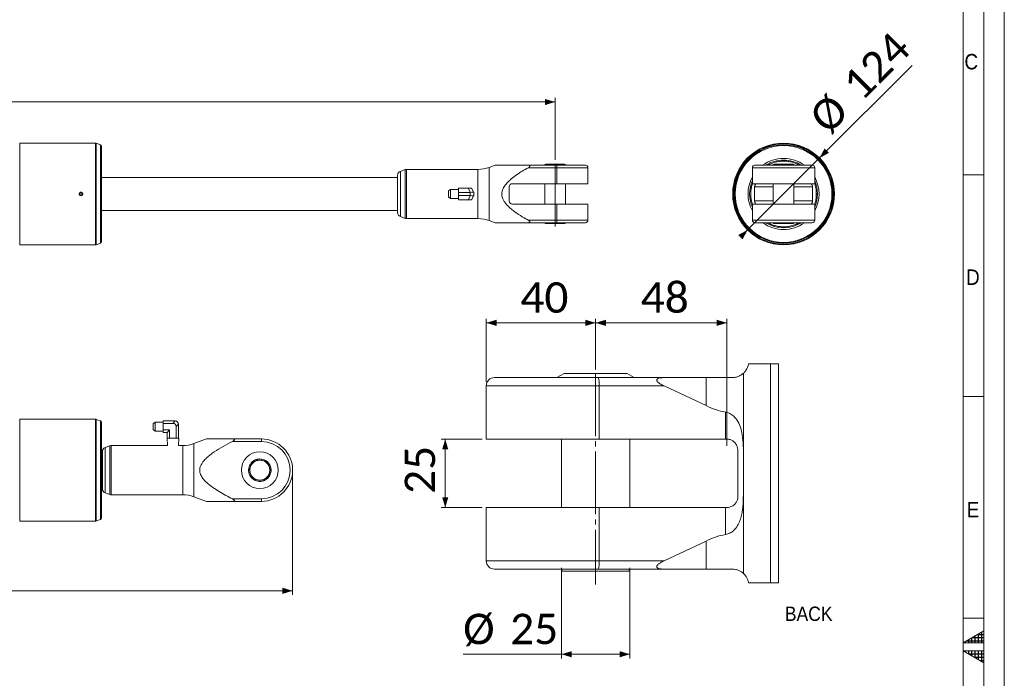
# Model space of a CAD drawing. Header units: millimetres. Extents: x 50 to 4155, y 50 to 2920.
# Tile 7 of 8: x 2955 to 4155, y 1447 to 2249. Entities that reach past the tile are written whole.
import ezdxf

# ---------------------------------------------------------------- set-up
doc = ezdxf.new("R2010")
doc.units = ezdxf.units.MM
doc.header["$LTSCALE"] = 5
doc.linetypes.add('SLD-Centro', pattern=[19.05, 15.24, -1.27, 1.27, -1.27])
doc.linetypes.add('SLD-Solido', pattern=[0])
doc.styles.add('SLDTEXTSTYLE0', font='GOTHIC.TTF', dxfattribs={"width": 0.913})
doc.styles.add('SLDTEXTSTYLE3', font='CALIBRI.TTF')
doc.styles.add('SLDTEXTSTYLE4', font='CALIBRIB.TTF')
doc.dimstyles.new('SLDDIMSTYLE0', dxfattribs={"dimtxt": 37.041667, "dimasz": 12.5, "dimexe": 0, "dimexo": 0.0625, "dimgap": 9.260417, "dimtad": 1, "dimrnd": 1e-09, "dimzin": 12, "dimdsep": 46, "dimtxsty": 'SLDTEXTSTYLE4', "dimsah": 1, "dimcen": 0.09, "dimadec": 0, "dimazin": 3, "dimtfac": 1, "dimtofl": 0, "dimtmove": 0, "dimatfit": 3, "dimfxl": 0, "dimfrac": 2, "dimtolj": 1, "dimtzin": 12, "dimarcsym": 0})
doc.dimstyles.new('SLDDIMSTYLE2', dxfattribs={"dimtxt": 37.041667, "dimasz": 12.5, "dimexe": 0, "dimexo": 0.0625, "dimgap": 9.260417, "dimtad": 1, "dimlfac": 0.3, "dimrnd": 1e-09, "dimzin": 12, "dimdsep": 46, "dimtxsty": 'SLDTEXTSTYLE4', "dimsah": 1, "dimcen": 0.09, "dimadec": 0, "dimazin": 3, "dimtfac": 1, "dimtofl": 0, "dimtmove": 0, "dimatfit": 3, "dimfxl": 0, "dimfrac": 2, "dimtolj": 1, "dimtzin": 12, "dimarcsym": 0})
doc.dimstyles.new('SLDDIMSTYLE4', dxfattribs={"dimtxt": 37.041667, "dimasz": 12.5, "dimexe": 0, "dimexo": 0.0625, "dimgap": 9.260417, "dimtad": 1, "dimrnd": 1e-09, "dimzin": 12, "dimdsep": 46, "dimtxsty": 'SLDTEXTSTYLE4', "dimsah": 1, "dimcen": 0, "dimadec": 0, "dimazin": 3, "dimtfac": 1, "dimtmove": 0, "dimatfit": 3, "dimfxl": 0, "dimfrac": 2, "dimtolj": 1, "dimtzin": 12, "dimarcsym": 0})

# ---------------------------------------------------------------- blocks, each defined once
blk = doc.blocks.new('_D')
at = {"color": 7, "linetype": 'SLD-Solido', "lineweight": 0}
for p, q in [((247.4, 2078.3), (247.4, 2153.8)), ((3607.4, 2148.8), (247.4, 2148.8)), ((3607.4, 2078.3), (3607.4, 2153.8))]:
    blk.add_line(p, q, dxfattribs=at)
for points in [[(247.4, 2148.8), (259.9, 2145), (259.9, 2152.5)], [(3607.4, 2148.8), (3594.9, 2152.5), (3594.9, 2145)]]:
    blk.add_solid(points, dxfattribs=at)
at = {"color": 7, "linetype": 'SLD-Solido', "lineweight": 0, "insert": (1877.4, 2198.1), "char_height": 37.04, "attachment_point": 1, "style": 'SLDTEXTSTYLE3'}
blk.add_mtext('3360', dxfattribs=at)
blk = doc.blocks.new('_D_1')
at = {"color": 7, "linetype": 'SLD-Solido', "lineweight": 0}
for p, q in [((207.4, 1695.3), (207.4, 1548.3)), ((3287.4, 1695.3), (3287.4, 1548.3)), ((207.4, 1553.3), (3287.4, 1553.3))]:
    blk.add_line(p, q, dxfattribs=at)
for points in [[(207.4, 1553.3), (219.9, 1549.5), (219.9, 1557)], [(3287.4, 1553.3), (3274.9, 1557), (3274.9, 1549.5)]]:
    blk.add_solid(points, dxfattribs=at)
at = {"color": 7, "linetype": 'SLD-Solido', "lineweight": 0, "insert": (1697.4, 1602.6), "char_height": 37.04, "attachment_point": 1, "style": 'SLDTEXTSTYLE3'}
blk.add_mtext('3080', dxfattribs=at)
blk = doc.blocks.new('_D_3')
at = {"color": 7, "linetype": 'SLD-Solido', "lineweight": 0}
for p, q in [((3656.8, 1823), (3656.8, 1884.7)), ((3816.8, 1729.7), (3816.8, 1884.7)), ((3816.8, 1879.7), (3656.8, 1879.7))]:
    blk.add_line(p, q, dxfattribs=at)
for points in [[(3656.8, 1879.7), (3669.3, 1876), (3669.3, 1883.5)], [(3816.8, 1879.7), (3804.3, 1883.5), (3804.3, 1876)]]:
    blk.add_solid(points, dxfattribs=at)
at = {"color": 7, "linetype": 'SLD-Solido', "lineweight": 0, "insert": (3711.8, 1929.1), "char_height": 37.04, "attachment_point": 1, "style": 'SLDTEXTSTYLE3'}
blk.add_mtext('48', dxfattribs=at)
blk = doc.blocks.new('_D_4')
at = {"color": 7, "linetype": 'SLD-Solido', "lineweight": 0}
for p, q in [((3523.5, 1808), (3523.5, 1884.7)), ((3656.8, 1823), (3656.8, 1884.7)), ((3523.5, 1879.7), (3656.8, 1879.7))]:
    blk.add_line(p, q, dxfattribs=at)
for points in [[(3523.5, 1879.7), (3536, 1876), (3536, 1883.5)], [(3656.8, 1879.7), (3644.3, 1883.5), (3644.3, 1876)]]:
    blk.add_solid(points, dxfattribs=at)
at = {"color": 7, "linetype": 'SLD-Solido', "lineweight": 0, "insert": (3565.1, 1929.1), "char_height": 37.04, "attachment_point": 1, "style": 'SLDTEXTSTYLE3'}
blk.add_mtext('40', dxfattribs=at)
blk = doc.blocks.new('_D_5')
at = {"color": 7, "linetype": 'SLD-Solido', "lineweight": 0}
for p, q in [((3615.1, 1581.4), (3615.1, 1471)), ((3698.5, 1581.4), (3698.5, 1471)), ((3615.1, 1476), (3495.3, 1476)), ((3698.5, 1476), (3615.1, 1476))]:
    blk.add_line(p, q, dxfattribs=at)
for points in [[(3615.1, 1476), (3627.6, 1472.2), (3627.6, 1479.7)], [(3698.5, 1476), (3686, 1479.7), (3686, 1472.2)]]:
    blk.add_solid(points, dxfattribs=at)
at = {"color": 7, "linetype": 'SLD-Solido', "lineweight": 0, "char_height": 37.04, "attachment_point": 1, "style": 'SLDTEXTSTYLE3'}
for s, insert in [('%%c', (3495.3, 1525.3)), ('25', (3552.6, 1525.3))]:
    blk.add_mtext(s, dxfattribs=dict(at, insert=insert))
blk = doc.blocks.new('_D_6')
at = {"color": 7, "linetype": 'SLD-Solido', "lineweight": 0}
for p, q in [((3518.5, 1738), (3468.5, 1738)), ((3473.5, 1654.7), (3473.5, 1738)), ((3518.5, 1654.7), (3468.5, 1654.7))]:
    blk.add_line(p, q, dxfattribs=at)
for points in [[(3473.5, 1738), (3469.7, 1725.5), (3477.2, 1725.5)], [(3473.5, 1654.7), (3477.2, 1667.2), (3469.7, 1667.2)]]:
    blk.add_solid(points, dxfattribs=at)
at = {"color": 7, "linetype": 'SLD-Solido', "lineweight": 0, "insert": (3424.1, 1671.3), "char_height": 37.04, "attachment_point": 1, "rotation": 90, "style": 'SLDTEXTSTYLE3'}
blk.add_mtext('25', dxfattribs=at)
blk = doc.blocks.new('_D_14')
at = {"color": 7, "linetype": 'SLD-Solido', "lineweight": 0}
for p, q in [((3929.7, 2080.6), (4042.6, 2193.4)), ((3929.7, 2080.6), (3842.1, 1992.9)), ((3842.1, 1992.9), (3833.2, 1984.1))]:
    blk.add_line(p, q, dxfattribs=at)
for points in [[(3929.7, 2080.6), (3941.2, 2086.8), (3935.9, 2092.1)], [(3842.1, 1992.9), (3830.6, 1986.7), (3835.9, 1981.4)]]:
    blk.add_solid(points, dxfattribs=at)
at = {"color": 7, "linetype": 'SLD-Solido', "lineweight": 0, "char_height": 37.04, "attachment_point": 1, "rotation": 45, "style": 'SLDTEXTSTYLE3'}
for s, insert in [('124', (3955, 2174.8)), ('%%c', (3914.5, 2134.3))]:
    blk.add_mtext(s, dxfattribs=dict(at, insert=insert))

msp = doc.modelspace()

# ---------------------------------------------------------------- hatches: boundary and pattern name
at = {"linetype": 'Continuous'}
h = msp.add_hatch(dxfattribs=at)
h.set_pattern_fill('NET', color=8, scale=1.25, style=0)
h.paths.add_polyline_path([(4130, 1490), (4130, 1504.434), (4105, 1490)], flags=0)
h = msp.add_hatch(dxfattribs=at)
h.set_pattern_fill('NET', color=8, scale=1.25, style=0)
h.paths.add_polyline_path([(4105, 1480), (4130, 1480), (4130, 1465.566)], flags=0)

# ---------------------------------------------------------------- linework, layer by layer
at = {"color": 7, "linetype": 'SLD-Solido', "lineweight": 0}
for p, q in [((4155, 50), (4155, 2920)), ((4130, 75), (4130, 2895)), ((4130, 2060), (4105, 2060)), ((3879.849, 1563.047), (3879.849, 1829.714)), ((4130, 1790), (4105, 1790)), ((4130, 1520), (4105, 1520)), ((4130, 1504.434), (4105, 1490)), ((4130, 1490), (4130, 1504.434)), ((4105, 1490), (4130, 1490)), ((4130, 1465.566), (4105, 1480)), ((4105, 1480), (4130, 1480)), ((4130, 1480), (4130, 1465.566))]:
    msp.add_line(p, q, dxfattribs=at)
at = {"color": 7, "linetype": 'SLD-Solido', "lineweight": 15}
for p, q in [((4105, 100), (4105, 2870)), ((3047.094, 2098.752), (2954.696, 2098.752)), ((2954.696, 2098.752), (2954.696, 1974.752)), ((3047.094, 1974.752), (3047.094, 2098.752)), ((3053.131, 2096.683), (3047.778, 2098.632)), ((3047.778, 2098.632), (3047.778, 1974.873)), ((3053.131, 1976.821), (3053.131, 2096.683)), ((3054.447, 1978.7), (3054.447, 2094.804)), ((3424.618, 2066.451), (3418.737, 2064.31)), ((3424.618, 2066.451), (3424.618, 2007.054)), ((3513.394, 2066.752), (3426.328, 2066.752)), ((3426.328, 2066.752), (3426.328, 2006.752)), ((3513.394, 2066.752), (3513.394, 2006.752)), ((3534.184, 2071.752), (3527.075, 2069.164)), ((3527.075, 2069.164), (3527.075, 2004.34)), ((3574.016, 2071.752), (3609.447, 2071.752)), ((3609.447, 2068.752), (3574.514, 2068.752)), ((3595.911, 2073.252), (3593.313, 2071.752)), ((3595.911, 2073.252), (3618.983, 2073.252)), ((3609.447, 2071.752), (3644.447, 2071.752)), ((3609.447, 2071.752), (3609.447, 2068.752)), ((3609.447, 2049.252), (3609.447, 2068.752)), ((3647.447, 2068.752), (3609.447, 2068.752)), ((3621.581, 2071.752), (3618.983, 2073.252)), ((3647.447, 2049.252), (3647.447, 2068.752)), ((3847.896, 2068.752), (3847.896, 2049.252)), ((3923.896, 2068.752), (3847.896, 2068.752)), ((3850.896, 2071.752), (3920.896, 2071.752)), ((3874.36, 2073.252), (3871.762, 2071.752)), ((3874.36, 2073.252), (3897.432, 2073.252)), ((3900.03, 2071.752), (3897.432, 2073.252)), ((3923.896, 2049.252), (3923.896, 2068.752)), ((3415.447, 2056.752), (3054.447, 2056.752)), ((3415.447, 2059.611), (3415.447, 2013.893)), ((3418.737, 2064.31), (3418.737, 2009.194)), ((3480.027, 2042.308), (3477.447, 2040.364)), ((3489.447, 2042.308), (3480.027, 2042.308)), ((3480.027, 2042.308), (3480.027, 2031.196)), ((3489.447, 2043.752), (3489.447, 2038.628)), ((3501.447, 2043.752), (3489.447, 2043.752)), ((3504.368, 2038.692), (3501.447, 2043.752)), ((3501.447, 2043.752), (3505.488, 2043.752)), ((3505.488, 2043.752), (3508.41, 2038.692)), ((3551.447, 2028.252), (3551.447, 2045.252)), ((3555.447, 2049.252), (3609.447, 2049.252)), ((3594.947, 2049.252), (3594.947, 2024.252)), ((3609.447, 2049.252), (3647.447, 2049.252)), ((3619.947, 2024.252), (3619.947, 2049.252)), ((3846.107, 2032.649), (3846.107, 2040.855)), ((3847.896, 2049.252), (3923.896, 2049.252)), ((3850.626, 2028.252), (3850.626, 2045.252)), ((3873.396, 2045.252), (3850.626, 2045.252)), ((3873.396, 2049.252), (3873.396, 2024.252)), ((3898.396, 2024.252), (3898.396, 2049.252)), ((3921.166, 2045.252), (3898.396, 2045.252)), ((3921.166, 2045.252), (3921.166, 2028.252)), ((3925.685, 2032.649), (3925.685, 2040.855)), ((3029.447, 2038.196), (3028.197, 2037.474)), ((3028.197, 2037.474), (3028.197, 2036.031)), ((3028.197, 2036.031), (3029.447, 2035.309)), ((3030.697, 2037.474), (3029.447, 2038.196)), ((3029.447, 2035.309), (3030.697, 2036.031)), ((3030.697, 2036.031), (3030.697, 2037.474)), ((3477.447, 2033.141), (3477.447, 2040.364)), ((3477.447, 2033.141), (3480.027, 2031.196)), ((3480.027, 2031.196), (3489.447, 2031.196)), ((3503.78, 2038.628), (3489.447, 2038.628)), ((3489.447, 2038.628), (3489.447, 2034.877)), ((3503.78, 2034.877), (3489.447, 2034.877)), ((3489.447, 2029.752), (3489.447, 2034.877)), ((3501.447, 2029.752), (3489.447, 2029.752)), ((3501.447, 2029.752), (3504.368, 2034.812)), ((3505.488, 2029.752), (3501.447, 2029.752)), ((3503.78, 2034.877), (3503.78, 2038.628)), ((3508.41, 2034.812), (3505.488, 2029.752)), ((3508.447, 2038.628), (3508.447, 2034.877)), ((3925.896, 2038.852), (3925.841, 2038.852)), ((3925.841, 2034.652), (3925.896, 2034.652)), ((3054.447, 2016.752), (3415.447, 2016.752)), ((3609.447, 2024.252), (3555.447, 2024.252)), ((3609.447, 2004.752), (3609.447, 2024.252)), ((3647.447, 2024.252), (3609.447, 2024.252)), ((3647.447, 2004.752), (3647.447, 2024.252)), ((3847.896, 2024.252), (3847.896, 2004.752)), ((3923.896, 2024.252), (3847.896, 2024.252)), ((3873.396, 2028.252), (3850.626, 2028.252)), ((3921.166, 2028.252), (3898.396, 2028.252)), ((3923.896, 2004.752), (3923.896, 2024.252)), ((3418.737, 2009.194), (3424.618, 2007.054)), ((3426.328, 2006.752), (3513.394, 2006.752)), ((3574.514, 2004.752), (3609.447, 2004.752)), ((3609.447, 2001.752), (3609.447, 2004.752)), ((3609.447, 2004.752), (3647.447, 2004.752)), ((3847.896, 2004.752), (3923.896, 2004.752)), ((3527.075, 2004.34), (3534.184, 2001.752)), ((3609.447, 2001.752), (3574.016, 2001.752)), ((3595.02, 2001.752), (3595.311, 2000.952)), ((3595.311, 2000.952), (3619.583, 2000.952)), ((3644.447, 2001.752), (3609.447, 2001.752)), ((3619.583, 2000.952), (3619.874, 2001.752)), ((3920.896, 2001.752), (3850.896, 2001.752)), ((3873.469, 2001.752), (3873.76, 2000.952)), ((3873.76, 2000.952), (3898.032, 2000.952)), ((3898.032, 2000.952), (3898.323, 2001.752)), ((2954.696, 1974.752), (3047.094, 1974.752)), ((3047.778, 1974.873), (3053.131, 1976.821)), ((3870.145, 1829.714), (3843.155, 1829.714)), ((3879.849, 1829.714), (3870.145, 1829.714)), ((3870.145, 1563.047), (3870.145, 1829.714)), ((3533.478, 1813.047), (3660.313, 1813.047)), ((3618.358, 1818.047), (3609.698, 1813.047)), ((3618.358, 1818.047), (3656.812, 1818.047)), ((3656.812, 1818.047), (3695.264, 1818.047)), ((3660.313, 1813.047), (3740.8, 1813.047)), ((3703.924, 1813.047), (3695.264, 1818.047)), ((3740.8, 1813.047), (3791.386, 1813.047)), ((3791.386, 1778.898), (3791.386, 1813.047)), ((3791.386, 1813.047), (3823.479, 1813.047)), ((3836.988, 1710.057), (3836.988, 1818.3)), ((3523.478, 1803.047), (3523.478, 1738.047)), ((3661.185, 1803.047), (3523.478, 1803.047)), ((3661.185, 1738.047), (3661.185, 1803.047)), ((3740.178, 1803.047), (3661.185, 1803.047)), ((3791.386, 1778.898), (3740.178, 1803.047)), ((3815.245, 1738.047), (3815.245, 1770.907)), ((3027.372, 1762.259), (2954.696, 1762.259)), ((2954.696, 1762.259), (2954.696, 1700.259)), ((3047.094, 1762.259), (3031.547, 1762.259)), ((3047.094, 1638.259), (3047.094, 1762.259)), ((3053.131, 1760.191), (3047.778, 1762.139)), ((3047.778, 1762.139), (3047.778, 1700.259)), ((3053.131, 1700.259), (3053.131, 1760.191)), ((3054.447, 1758.311), (3054.447, 1700.259)), ((3120.027, 1758.816), (3117.447, 1756.871)), ((3117.447, 1749.648), (3117.447, 1756.871)), ((3129.447, 1758.816), (3120.027, 1758.816)), ((3120.027, 1758.816), (3120.027, 1747.703)), ((3129.447, 1757.301), (3129.447, 1760.259)), ((3143.78, 1760.259), (3129.447, 1760.259)), ((3141.447, 1757.301), (3129.447, 1757.301)), ((3129.447, 1757.301), (3129.447, 1749.218)), ((3141.447, 1757.301), (3144.368, 1760.222)), ((3148.41, 1756.181), (3145.488, 1753.259)), ((3145.488, 1753.259), (3145.488, 1739.259)), ((3148.447, 1755.593), (3148.447, 1739.259)), ((3117.447, 1749.648), (3120.027, 1747.703)), ((3120.027, 1747.703), (3129.447, 1747.703)), ((3137.405, 1749.218), (3129.447, 1749.218)), ((3129.447, 1746.259), (3129.447, 1749.218)), ((3134.447, 1746.259), (3129.447, 1746.259)), ((3134.447, 1746.259), (3137.405, 1749.218)), ((3134.447, 1746.259), (3134.447, 1739.259)), ((3137.405, 1749.218), (3137.405, 1739.259)), ((3064.618, 1729.958), (3058.737, 1727.817)), ((3064.618, 1729.958), (3064.618, 1670.561)), ((3134.692, 1730.259), (3066.328, 1730.259)), ((3066.328, 1730.259), (3066.328, 1670.259)), ((3134.378, 1739.259), (3134.692, 1730.259)), ((3134.378, 1739.259), (3134.447, 1739.259)), ((3134.892, 1739.259), (3134.447, 1739.259)), ((3134.892, 1739.259), (3135.877, 1739.259)), ((3137.405, 1739.259), (3135.877, 1739.259)), ((3137.405, 1739.259), (3140.462, 1739.259)), ((3140.462, 1739.259), (3142.431, 1739.259)), ((3142.431, 1739.259), (3145.488, 1739.259)), ((3147.017, 1739.259), (3145.488, 1739.259)), ((3147.017, 1739.259), (3148.001, 1739.259)), ((3148.447, 1739.259), (3148.001, 1739.259)), ((3148.201, 1730.259), (3148.516, 1739.259)), ((3153.394, 1730.259), (3148.201, 1730.259)), ((3148.447, 1739.259), (3148.516, 1739.259)), ((3153.394, 1730.259), (3153.394, 1670.259)), ((3182.427, 1738.259), (3167.075, 1732.672)), ((3167.075, 1732.672), (3167.075, 1667.847)), ((3249.447, 1735.259), (3214.016, 1735.259)), ((3214.514, 1738.259), (3249.447, 1738.259)), ((3249.447, 1735.259), (3249.447, 1738.259)), ((3523.478, 1738.047), (3661.185, 1738.047)), ((3615.145, 1738.047), (3615.145, 1654.714)), ((3661.185, 1738.047), (3815.245, 1738.047)), ((3698.478, 1654.714), (3698.478, 1738.047)), ((3815.245, 1738.047), (3816.812, 1738.047)), ((3055.447, 1720.259), (3054.447, 1720.259)), ((3055.447, 1723.119), (3055.447, 1677.4)), ((3058.737, 1727.817), (3058.737, 1672.702)), ((3830.145, 1724.714), (3830.145, 1668.047)), ((3243.172, 1712.006), (3242.759, 1713.138)), ((3244.393, 1713.62), (3244.809, 1712.478)), ((3836.988, 1682.703), (3836.988, 1710.057)), ((2954.696, 1700.259), (2954.696, 1638.259)), ((3047.778, 1700.259), (3047.778, 1638.38)), ((3053.131, 1640.328), (3053.131, 1700.259)), ((3054.447, 1700.259), (3054.447, 1642.208)), ((3252.134, 1687.381), (3251.722, 1688.513)), ((3836.988, 1574.46), (3836.988, 1682.703)), ((3054.447, 1680.259), (3055.447, 1680.259)), ((3058.737, 1672.702), (3064.618, 1670.561)), ((3066.328, 1670.259), (3153.394, 1670.259)), ((3167.075, 1667.847), (3182.427, 1662.259)), ((3214.016, 1665.259), (3249.447, 1665.259)), ((3249.447, 1662.259), (3214.514, 1662.259)), ((3249.447, 1665.259), (3249.447, 1662.259)), ((3523.478, 1654.714), (3523.478, 1589.714)), ((3661.185, 1654.714), (3523.478, 1654.714)), ((3661.185, 1589.714), (3661.185, 1654.714)), ((3815.245, 1654.714), (3661.185, 1654.714)), ((3815.245, 1621.853), (3815.245, 1654.714)), ((3816.812, 1654.714), (3815.245, 1654.714)), ((2954.696, 1638.259), (3047.094, 1638.259)), ((3047.778, 1638.38), (3053.131, 1640.328)), ((3740.178, 1589.714), (3791.386, 1613.863)), ((3791.386, 1579.714), (3791.386, 1613.863)), ((3523.478, 1589.714), (3661.185, 1589.714)), ((3661.185, 1589.714), (3740.178, 1589.714)), ((3660.313, 1579.714), (3533.478, 1579.714)), ((3615.387, 1579.714), (3616.358, 1577.047)), ((3616.358, 1577.047), (3656.812, 1577.047)), ((3656.812, 1577.047), (3697.265, 1577.047)), ((3740.8, 1579.714), (3660.313, 1579.714)), ((3697.265, 1577.047), (3698.236, 1579.714)), ((3791.386, 1579.714), (3740.8, 1579.714)), ((3823.479, 1579.714), (3791.386, 1579.714)), ((3843.155, 1563.047), (3870.145, 1563.047)), ((3870.145, 1563.047), (3879.849, 1563.047))]:
    msp.add_line(p, q, dxfattribs=at)
at = {"color": 7, "linetype": 'SLD-Centro', "lineweight": 15}
for p, q in [((3607.447, 2073.252), (3607.447, 1996.178)), ((3656.812, 1818.047), (3656.812, 1560.95))]:
    msp.add_line(p, q, dxfattribs=at)
at = {"color": 7, "linetype": 'SLD-Solido', "lineweight": 15, "flags": 128}
for points in [[(3508.41, 2038.692), (3508.43, 2038.656), (3508.443, 2038.635), (3508.447, 2038.628)], [(3508.447, 2034.877), (3508.443, 2034.869), (3508.43, 2034.848), (3508.41, 2034.812)]]:
    msp.add_lwpolyline(points, dxfattribs=at)
at = {"color": 7, "linetype": 'SLD-Solido', "lineweight": 15}
for centre, radius in [((3885.896, 2036.752), 62), ((3885.896, 2036.752), 61.088), ((3885.896, 2036.752), 59.912), ((3885.896, 2036.752), 59), ((3029.447, 2036.752), 1.634), ((3247.447, 1700.259), 22.5), ((3247.447, 1700.259), 12.5), ((3247.447, 1700.259), 12.136)]:
    msp.add_circle(centre, radius, dxfattribs=at)
for centre, radius, start, end in [((3047.094, 2096.752), 2, 70, 90), ((3052.447, 2094.804), 2, 0, 70), ((3885.896, 2036.752), 43.291, 90, 126.051657), ((3885.896, 2036.752), 41.321, 90, 122.110173), ((3885.896, 2036.752), 43.291, 53.948343, 90), ((3885.896, 2036.752), 41.321, 57.889827, 90), ((3426.328, 2061.752), 5, 90, 110), ((3513.394, 2106.752), 40, 270, 290), ((3644.447, 2068.752), 3, 0, 90), ((3850.896, 2068.752), 3, 90, 180), ((3920.896, 2068.752), 3, 0, 90), ((3420.447, 2059.611), 5, 110, 180), ((3885.896, 2036.752), 43.291, 151.376383, 208.623617), ((3885.896, 2036.752), 41.321, 156.872039, 203.127961), ((3885.896, 2036.752), 43.291, 331.376383, 28.623617), ((3885.896, 2036.752), 41.321, 336.872039, 23.127961), ((3501.447, 2036.752), 7.069, 81.994364, 98.005636), ((3501.447, 2036.752), 7.069, 21.994364, 38.005636), ((3555.447, 2045.252), 4, 90, 180), ((3885.896, 2036.752), 40, 174.112319, 185.887681), ((3885.896, 2036.752), 40, 354.112319, 5.887681), ((3501.447, 2036.752), 7.069, 261.994364, 278.005636), ((3501.447, 2036.752), 7.069, 321.994364, 338.005636), ((3501.447, 2036.752), 7.069, 351.994364, 8.005636), ((3555.447, 2028.252), 4, 180, 270), ((3420.447, 2013.893), 5, 180, 250), ((3426.328, 2011.752), 5, 250, 270), ((3513.394, 1966.752), 40, 70, 90), ((3644.447, 2004.752), 3, 270, 0), ((3850.896, 2004.752), 3, 180, 270), ((3920.896, 2004.752), 3, 270, 0), ((3885.896, 2036.752), 43.291, 233.948343, 306.051657), ((3885.896, 2036.752), 41.321, 237.889827, 302.110173), ((3047.094, 1976.752), 2, 270, 290), ((3052.447, 1978.7), 2, 290, 0), ((3533.479, 1803.046), 10.001, 90.003905, 179.995668), ((3631.85, 1805.527), 29.44, 355.167733, 14.799628), ((3029.447, 1824.225), 62.002, 268.082705, 271.940919), ((3047.094, 1760.259), 2, 70, 90), ((3052.447, 1758.311), 2, 0, 70), ((3143.78, 1755.593), 4.667, 82.761244, 90), ((3143.78, 1755.593), 4.667, 7.238756, 82.761244), ((3143.78, 1755.593), 4.667, 0, 7.238756), ((3066.328, 1725.259), 5, 90, 110), ((3153.394, 1770.259), 40, 270, 290), ((3249.447, 1700.259), 38, 270, 90), ((3249.447, 1700.259), 35, 270, 90), ((3060.447, 1723.119), 5, 110, 180), ((3247.447, 1700.259), 13.705, 110, 290), ((3247.447, 1700.259), 13.705, 102.874546, 110), ((3247.447, 1700.259), 13.705, 290, 102.874546), ((3060.447, 1677.4), 5, 180, 250), ((3066.328, 1675.259), 5, 250, 270), ((3153.394, 1630.259), 40, 70, 90), ((3047.094, 1640.259), 2, 270, 290), ((3052.447, 1642.208), 2, 290, 0), ((3533.479, 1589.714), 10.001, 180.004332, 269.996095), ((3631.85, 1587.234), 29.44, 345.200372, 4.832267)]:
    msp.add_arc(centre, radius, start, end, dxfattribs=at)
for centre, major_axis, ratio, start_param, end_param in [((3503.78, 2046.711), (0, 8.083), 0.57735027, 3.14159265, 3.26793278), ((3503.78, 2026.794), (0, 8.083), 0.57735027, 6.15684518, 6.28318531), ((3503.78, 2037.377), (4.657, 1.248), 0.23606798, 0.06317006, 1.38128614), ((3503.78, 2036.127), (4.657, -1.248), 0.23606798, 4.90189917, 6.22001524), ((3140.1, 1751.912), (-4.26, -4.26), 0.77459667, 2.48253462, 3.80065069)]:
    msp.add_ellipse(centre, major_axis=major_axis, ratio=ratio, start_param=start_param, end_param=end_param, dxfattribs=at)
for points, knots in [([(3902.089, 2073.328), (3901.371, 2073.631), (3899.932, 2074.239), (3896.711, 2075.329), (3892.441, 2076.328), (3886.94, 2076.873), (3881.23, 2076.618), (3876.337, 2075.682), (3872.463, 2074.477), (3870.622, 2073.71), (3869.703, 2073.328)], [0, 0, 0, 0, 0.0738613, 0.14793369, 0.30576151, 0.46383942, 0.63810105, 0.81217856, 0.90630275, 1, 1, 1, 1]), ([(3534.222, 2071.752), (3534.21, 2071.752), (3534.156, 2071.752), (3534.445, 2071.752), (3535.169, 2071.752), (3536.524, 2071.752), (3538.658, 2071.752), (3541.4, 2071.752), (3545.809, 2071.752), (3552.846, 2071.752), (3562.692, 2071.752), (3570.236, 2071.752), (3574.016, 2071.752)], [0, 0, 0, 0, 0.01031669, 0.050282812, 0.091338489, 0.150993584, 0.212238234, 0.291839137, 0.371538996, 0.534920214, 0.766968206, 1, 1, 1, 1]), ([(3574.514, 2068.752), (3572.135, 2067.387), (3567.376, 2064.657), (3560.469, 2060.184), (3554.49, 2055.675), (3549.483, 2051.165), (3546.2, 2047.285), (3544.088, 2043.744), (3542.978, 2040.982), (3542.441, 2038.284), (3542.383, 2035.754), (3542.799, 2033.263), (3543.744, 2030.462), (3545.379, 2027.473), (3547.89, 2024.171), (3550.985, 2020.95), (3555.995, 2016.605), (3562.9, 2011.641), (3569.691, 2007.504), (3573.601, 2005.273), (3574.514, 2004.752)], [0, 0, 0, 0, 0.08744064, 0.17489612, 0.26217842, 0.32592215, 0.38946698, 0.42327631, 0.45701131, 0.48380505, 0.51058131, 0.53722367, 0.56389734, 0.60449256, 0.6451949, 0.69587075, 0.74659944, 0.85647214, 0.9664696, 1, 1, 1, 1]), ([(3574.514, 2068.752), (3574.984, 2069.036), (3575.609, 2069.414), (3576.235, 2070.031), (3576.49, 2070.405), (3576.581, 2070.749), (3576.526, 2071.042), (3576.281, 2071.335), (3575.619, 2071.642), (3574.796, 2071.742), (3574.17, 2071.75), (3574.016, 2071.752)], [0, 0, 0, 0, 0.2379602, 0.31689953, 0.39643539, 0.45219589, 0.50809162, 0.57717514, 0.68920662, 0.92356182, 1, 1, 1, 1]), ([(3869.703, 2073.328), (3869.291, 2073.141), (3868.456, 2072.763), (3867.364, 2072.238), (3866.501, 2071.835), (3866.231, 2071.778), (3866.109, 2071.752)], [0, 0, 0, 0, 0.25696134, 0.52133511, 0.7836002, 1, 1, 1, 1]), ([(3905.683, 2071.752), (3905.518, 2071.793), (3905.19, 2071.873), (3903.959, 2072.468), (3902.811, 2072.996), (3902.089, 2073.328)], [0, 0, 0, 0, 0.2720994, 0.54141394, 1, 1, 1, 1]), ([(3847.981, 2049.336), (3847.811, 2048.868), (3847.135, 2047.003), (3846.523, 2044.136), (3846.221, 2041.753), (3846.107, 2040.855)], [0, 0, 0, 0, 0.17260509, 0.68852007, 1, 1, 1, 1]), ([(3850.626, 2045.252), (3850.657, 2045.644), (3850.719, 2046.426), (3851.124, 2047.496), (3851.604, 2048.437), (3852.032, 2049.123), (3852.083, 2049.212), (3852.107, 2049.252)], [0, 0, 0, 0, 0.18131893, 0.36144695, 0.56894283, 0.80422298, 1, 1, 1, 1]), ([(3919.685, 2049.252), (3919.706, 2049.217), (3919.747, 2049.146), (3920.085, 2048.601), (3920.552, 2047.756), (3920.999, 2046.67), (3921.159, 2045.753), (3921.165, 2045.322), (3921.166, 2045.252)], [0, 0, 0, 0, 0.18508196, 0.36952187, 0.5693993, 0.80011093, 0.96771901, 1, 1, 1, 1]), ([(3925.685, 2040.855), (3925.407, 2042.849), (3925.006, 2045.719), (3924.129, 2048.463), (3923.861, 2049.3)], [0, 0, 0, 0, 0.69483948, 1, 1, 1, 1]), ([(3031.547, 2036.752), (3031.524, 2036.988), (3031.477, 2037.46), (3031.115, 2038.089), (3030.583, 2038.567), (3029.917, 2038.84), (3029.2, 2038.878), (3028.51, 2038.677), (3027.926, 2038.258), (3027.513, 2037.67), (3027.319, 2036.978), (3027.364, 2036.261), (3027.643, 2035.6), (3028.126, 2035.068), (3028.758, 2034.726), (3029.468, 2034.612), (3030.175, 2034.74), (3030.8, 2035.094), (3031.27, 2035.635), (3031.513, 2036.22), (3031.537, 2036.604), (3031.547, 2036.752)], [0, 0, 0, 0, 0.05366775, 0.10733443, 0.16102117, 0.21472004, 0.26839862, 0.32205434, 0.3757213, 0.42941585, 0.48311077, 0.53677886, 0.59043507, 0.64411212, 0.69781068, 0.75149826, 0.80515852, 0.85881839, 0.91250536, 0.96620427, 1, 1, 1, 1]), ([(3846.107, 2032.649), (3846.385, 2030.655), (3846.786, 2027.785), (3847.663, 2025.042), (3847.931, 2024.204)], [0, 0, 0, 0, 0.69483948, 1, 1, 1, 1]), ([(3923.818, 2024.187), (3923.985, 2024.648), (3924.659, 2026.508), (3925.269, 2029.368), (3925.571, 2031.752), (3925.685, 2032.649)], [0, 0, 0, 0, 0.170757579, 0.687824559, 1, 1, 1, 1]), ([(3852.107, 2024.252), (3852.086, 2024.288), (3852.045, 2024.359), (3851.707, 2024.904), (3851.24, 2025.749), (3850.794, 2026.834), (3850.633, 2027.752), (3850.627, 2028.183), (3850.626, 2028.252)], [0, 0, 0, 0, 0.18508196, 0.36952187, 0.5693993, 0.80011093, 0.96771901, 1, 1, 1, 1]), ([(3921.166, 2028.252), (3921.135, 2027.86), (3921.073, 2027.079), (3920.668, 2026.008), (3920.188, 2025.068), (3919.76, 2024.381), (3919.709, 2024.293), (3919.685, 2024.252)], [0, 0, 0, 0, 0.18131893, 0.36144695, 0.56894283, 0.80422298, 1, 1, 1, 1]), ([(3574.016, 2001.752), (3574.525, 2001.769), (3575.242, 2001.792), (3576.041, 2002.039), (3576.416, 2002.287), (3576.571, 2002.601), (3576.559, 2002.897), (3576.399, 2003.258), (3575.963, 2003.781), (3575.286, 2004.297), (3574.734, 2004.623), (3574.514, 2004.752)], [0, 0, 0, 0, 0.25289771, 0.35579161, 0.45962262, 0.5173002, 0.57527199, 0.629054, 0.71874636, 0.88827494, 1, 1, 1, 1]), ([(3574.016, 2001.752), (3570.249, 2001.752), (3562.705, 2001.752), (3552.913, 2001.752), (3545.886, 2001.752), (3541.466, 2001.752), (3538.695, 2001.752), (3536.538, 2001.752), (3535.186, 2001.752), (3534.449, 2001.752), (3534.156, 2001.752), (3534.21, 2001.752), (3534.22, 2001.752)], [0, 0, 0, 0, 0.23220419, 0.4650778, 0.62498051, 0.70642378, 0.78776083, 0.84757143, 0.9086583, 0.94866563, 0.98967921, 1, 1, 1, 1]), ([(3866.109, 2001.752), (3866.274, 2001.712), (3866.602, 2001.631), (3867.834, 2001.037), (3868.981, 2000.509), (3869.703, 2000.176)], [0, 0, 0, 0, 0.2720994, 0.54141394, 1, 1, 1, 1]), ([(3869.703, 2000.176), (3870.422, 1999.873), (3871.86, 1999.266), (3875.081, 1998.175), (3879.351, 1997.176), (3884.852, 1996.632), (3890.562, 1996.886), (3895.455, 1997.822), (3899.329, 1999.027), (3901.17, 1999.794), (3902.089, 2000.176)], [0, 0, 0, 0, 0.0738613, 0.14793369, 0.30576151, 0.46383942, 0.63810105, 0.81217856, 0.90630275, 1, 1, 1, 1]), ([(3902.089, 2000.176), (3902.501, 2000.363), (3903.336, 2000.742), (3904.428, 2001.267), (3905.292, 2001.669), (3905.561, 2001.726), (3905.683, 2001.752)], [0, 0, 0, 0, 0.25696134, 0.52133511, 0.7836002, 1, 1, 1, 1]), ([(3836.988, 1818.3), (3837.904, 1819.214), (3839.544, 1820.852), (3841.588, 1824.499), (3842.429, 1825.85), (3843.305, 1830.25), (3843.167, 1829.543), (3843.155, 1829.48)], [0, 0, 0, 0, 0.29626341, 0.53034127, 0.85197435, 0.98692855, 1, 1, 1, 1]), ([(3740.8, 1813.047), (3738.81, 1812.999), (3735.923, 1812.929), (3732.785, 1812.017), (3731.591, 1811.069), (3731.209, 1810.253), (3731.319, 1809.398), (3731.804, 1808.452), (3733.072, 1807.075), (3735.882, 1805.092), (3738.506, 1803.843), (3740.178, 1803.047)], [0, 0, 0, 0, 0.26725589, 0.38791971, 0.42871467, 0.46865498, 0.50243373, 0.54077966, 0.61000107, 0.75153845, 1, 1, 1, 1]), ([(3823.479, 1813.047), (3825.124, 1813.168), (3828.167, 1813.391), (3832.871, 1815.116), (3835.485, 1817.137), (3836.988, 1818.3)], [0, 0, 0, 0, 0.33338742, 0.61662611, 1, 1, 1, 1]), ([(3815.245, 1770.907), (3811.168, 1771.778), (3802.913, 1773.54), (3795.259, 1777.098), (3791.386, 1778.898)], [0, 0, 0, 0, 0.49403301, 1, 1, 1, 1]), ([(3836.988, 1710.057), (3837.006, 1714.536), (3837.041, 1723.411), (3836.533, 1736.523), (3834.815, 1748.03), (3831.599, 1757.74), (3827.186, 1764.447), (3821.977, 1768.597), (3818.072, 1770.336), (3815.838, 1770.787), (3815.245, 1770.907)], [0, 0, 0, 0, 0.19252579, 0.38152139, 0.56379008, 0.69061577, 0.81895848, 0.90210933, 0.97403037, 1, 1, 1, 1]), ([(3214.016, 1735.259), (3210.238, 1733.28), (3202.684, 1729.321), (3193.732, 1723.806), (3187.023, 1719.062), (3182.458, 1715.286), (3178.966, 1711.608), (3176.528, 1708.199), (3175.184, 1705.542), (3174.432, 1703.052), (3174.129, 1700.834), (3174.233, 1698.597), (3174.737, 1696.254), (3175.696, 1693.881), (3177.34, 1691.066), (3179.718, 1688.078), (3184.009, 1683.86), (3190.056, 1679.085), (3197.939, 1674.036), (3205.968, 1669.484), (3211.374, 1666.646), (3214.016, 1665.259)], [0, 0, 0, 0, 0.116295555, 0.23250982, 0.286379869, 0.340269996, 0.393858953, 0.42411673, 0.454298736, 0.474559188, 0.494799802, 0.515041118, 0.535295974, 0.559870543, 0.584488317, 0.623991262, 0.663573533, 0.748379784, 0.833513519, 0.918642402, 1, 1, 1, 1]), ([(3182.483, 1738.259), (3182.468, 1738.259), (3182.418, 1738.259), (3182.81, 1738.259), (3183.727, 1738.259), (3185.374, 1738.259), (3187.874, 1738.259), (3190.984, 1738.259), (3195.978, 1738.259), (3202.906, 1738.259), (3209.681, 1738.259), (3213.601, 1738.259), (3214.514, 1738.259)], [0, 0, 0, 0, 0.02113747, 0.0737202, 0.12778287, 0.20802728, 0.29038426, 0.39131629, 0.49319724, 0.71228245, 0.93293558, 1, 1, 1, 1]), ([(3214.016, 1735.259), (3214.525, 1735.538), (3215.242, 1735.93), (3216.041, 1736.571), (3216.416, 1736.994), (3216.571, 1737.364), (3216.559, 1737.627), (3216.399, 1737.874), (3215.963, 1738.124), (3215.286, 1738.243), (3214.734, 1738.255), (3214.514, 1738.259)], [0, 0, 0, 0, 0.252896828, 0.355791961, 0.459623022, 0.51730041, 0.575272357, 0.629053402, 0.71874704, 0.888274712, 1, 1, 1, 1]), ([(3816.812, 1738.047), (3818.141, 1737.931), (3820.758, 1737.704), (3824.383, 1735.913), (3827.537, 1733.049), (3829.543, 1729.348), (3830.117, 1726.367), (3830.141, 1724.945), (3830.145, 1724.714)], [0, 0, 0, 0, 0.19044998, 0.37489072, 0.56925271, 0.79554283, 0.96665936, 1, 1, 1, 1]), ([(3815.245, 1621.853), (3817.007, 1622.321), (3820.467, 1623.24), (3825.686, 1626.892), (3829.947, 1632.167), (3832.949, 1638.791), (3835.374, 1647.624), (3836.673, 1659.384), (3836.973, 1671.854), (3836.984, 1679.714), (3836.988, 1682.703)], [0, 0, 0, 0, 0.07779402, 0.15282794, 0.26934938, 0.36492946, 0.46363313, 0.66209989, 0.87147976, 1, 1, 1, 1]), ([(3214.514, 1662.259), (3213.601, 1662.259), (3209.699, 1662.259), (3202.924, 1662.259), (3196.005, 1662.259), (3190.994, 1662.259), (3187.903, 1662.259), (3185.391, 1662.259), (3183.748, 1662.259), (3182.815, 1662.259), (3182.42, 1662.259), (3182.467, 1662.259), (3182.48, 1662.259)], [0, 0, 0, 0, 0.06706429, 0.28639116, 0.50680115, 0.60783833, 0.70961333, 0.79007757, 0.87221194, 0.92485984, 0.9788563, 1, 1, 1, 1]), ([(3214.514, 1662.259), (3214.984, 1662.276), (3215.609, 1662.297), (3216.235, 1662.534), (3216.49, 1662.742), (3216.581, 1663.009), (3216.526, 1663.306), (3216.281, 1663.702), (3215.619, 1664.328), (3214.796, 1664.848), (3214.17, 1665.178), (3214.016, 1665.259)], [0, 0, 0, 0, 0.23796092, 0.31689976, 0.39643573, 0.45219597, 0.50809177, 0.57717446, 0.68920773, 0.92356206, 1, 1, 1, 1]), ([(3830.145, 1668.047), (3830.035, 1666.75), (3829.821, 1664.213), (3828.094, 1660.596), (3825.231, 1657.385), (3821.252, 1655.125), (3818.216, 1654.844), (3816.812, 1654.714)], [0, 0, 0, 0, 0.18589401, 0.36376919, 0.56489604, 0.79868357, 1, 1, 1, 1]), ([(3791.386, 1613.863), (3795.172, 1615.625), (3802.823, 1619.188), (3811.076, 1620.959), (3815.245, 1621.853)], [0, 0, 0, 0, 0.49479552, 1, 1, 1, 1]), ([(3740.178, 1589.714), (3738.703, 1589.014), (3736.24, 1587.847), (3733.54, 1586.05), (3732.109, 1584.679), (3731.453, 1583.721), (3731.211, 1582.848), (3731.377, 1582.006), (3732.2, 1581.094), (3735.04, 1579.913), (3738.097, 1579.734), (3740.485, 1579.716), (3740.8, 1579.714)], [0, 0, 0, 0, 0.21920787, 0.3660639, 0.43324916, 0.48455728, 0.52026813, 0.55204089, 0.59537223, 0.67885548, 0.95770603, 1, 1, 1, 1]), ([(3836.988, 1574.46), (3836.226, 1575.1), (3834.54, 1576.517), (3831.335, 1578.229), (3827.551, 1579.479), (3824.807, 1579.637), (3823.479, 1579.714)], [0, 0, 0, 0, 0.20104523, 0.44520955, 0.73147823, 1, 1, 1, 1]), ([(3843.155, 1563.28), (3843.115, 1563.494), (3842.837, 1564.986), (3841.99, 1567.544), (3840.073, 1571.211), (3838.129, 1573.259), (3836.988, 1574.46)], [0, 0, 0, 0, 0.05042972, 0.35090386, 0.61888458, 1, 1, 1, 1])]:
    msp.add_open_spline(points, degree=3, knots=knots, dxfattribs=at)

# ---------------------------------------------------------------- texts
at = {"color": 7, "linetype": 'Continuous', "lineweight": 0, "char_height": 18.81, "attachment_point": 1, "style": 'SLDTEXTSTYLE0'}
for s, insert in [('C', (4106.425, 2207.318)), ('D', (4108.428, 1944.78)), ('E', (4109.163, 1661.469))]:
    msp.add_mtext(s, dxfattribs=dict(at, insert=insert))
at = {"color": 7, "linetype": 'SLD-Solido', "lineweight": 0, "insert": (3916.533, 1534.031), "char_height": 17.5, "attachment_point": 2, "style": 'SLDTEXTSTYLE0'}
msp.add_mtext('BACK', dxfattribs=at)

# ---------------------------------------------------------------- dimensions: what is measured, and where the dimension line sits
at = {"color": 7, "linetype": 'SLD-Solido', "lineweight": 0}
dim = msp.add_diameter_dim_2p(p1=(3929.737, 2080.593), p2=(3842.055, 1992.912), dimstyle='SLDDIMSTYLE4', dxfattribs=at)
dim.commit()
dim.dimension.update_dxf_attribs({"geometry": '_D_14', "text_midpoint": (3997.896, 2148.752), "dimtype": 163})
for base, p1, p2, dimstyle, picture, middle in [((247.447, 2148.752), (3607.447, 2073.252), (247.447, 2073.252), 'SLDDIMSTYLE0', '_D', (1927.447, 2148.752)), ((3656.812, 1879.714), (3523.478, 1803.047), (3656.812, 1818.047), 'SLDDIMSTYLE2', '_D_4', (3590.145, 1879.714)), ((3656.812, 1879.714), (3816.812, 1724.714), (3656.812, 1818.047), 'SLDDIMSTYLE2', '_D_3', (3736.812, 1879.714)), ((3287.447, 1553.259), (207.447, 1700.259), (3287.447, 1700.259), 'SLDDIMSTYLE0', '_D_1', (1747.447, 1553.259))]:
    dim = msp.add_linear_dim(base=base, p1=p1, p2=p2, dimstyle=dimstyle, dxfattribs=at)
    dim.commit()
    dim.dimension.update_dxf_attribs({"geometry": picture, "text_midpoint": middle, "dimtype": 160})
dim = msp.add_linear_dim(base=(3473.478, 1738.047), p1=(3523.478, 1654.714), p2=(3523.478, 1738.047), angle=90, dimstyle='SLDDIMSTYLE2', dxfattribs=at)
dim.commit()
dim.dimension.update_dxf_attribs({"geometry": '_D_6', "text_midpoint": (3473.478, 1696.38), "dimtype": 160})
dim = msp.add_linear_dim(base=(3615.145, 1475.95), p1=(3698.478, 1586.38), p2=(3615.145, 1586.38), text='%%c<>', dimstyle='SLDDIMSTYLE2', dxfattribs=at)
dim.commit()
dim.dimension.update_dxf_attribs({"geometry": '_D_5', "text_midpoint": (3548.967, 1475.95), "dimtype": 160})

doc.saveas('drawing.dxf')
